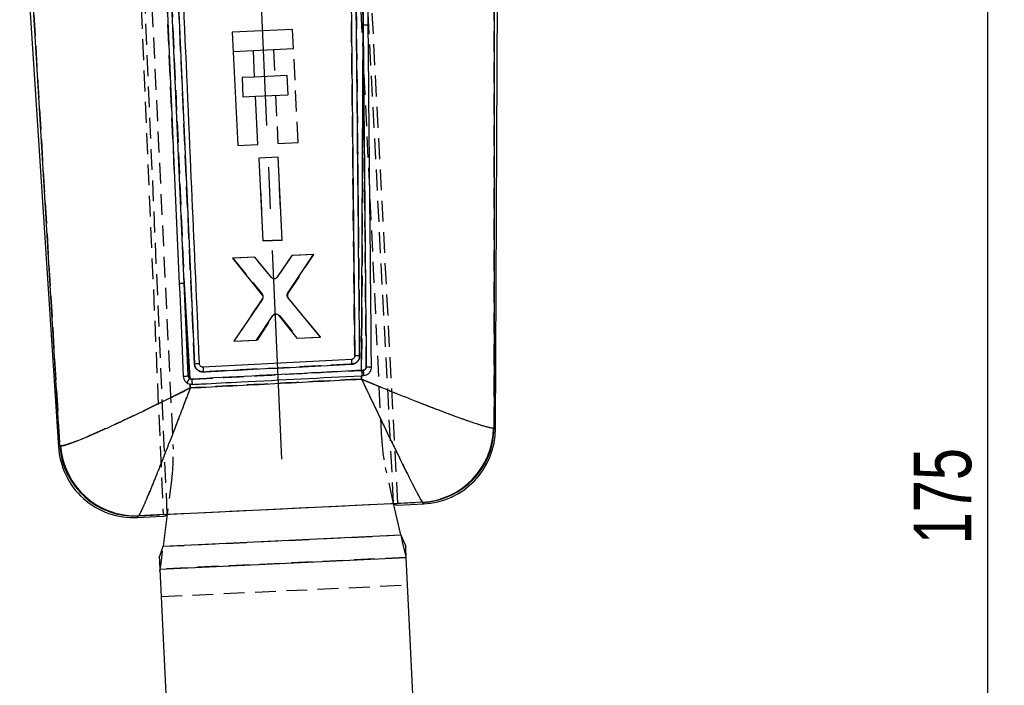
# Model space of a CAD drawing. Extents: x 40 to 363, y 13 to 289.
# Tile 16 of 20: x 144 to 204, y 193 to 234. Entities that reach past the tile are written whole.
import ezdxf

# ---------------------------------------------------------------- set-up
doc = ezdxf.new("R2010")
doc.units = 0
doc.linetypes.add('CENTERX2', pattern=[20.32, 12.7, -2.54, 2.54, -2.54])
doc.linetypes.add('HIDDEN', pattern=[1.905, 1.27, -0.635])
doc.layers.get('0').update_dxf_attribs({"linetype": 'CONTINUOUS'})
doc.styles.add('SLDTEXTSTYLE0', font='TXT', dxfattribs={"width": 0.75})
doc.dimstyles.new('SLDDIMSTYLE0', dxfattribs={"dimtxt": 3.5, "dimasz": 3.302, "dimexe": 0, "dimexo": 0.0625, "dimgap": 0.875, "dimtad": 1, "dimdec": 0, "dimrnd": 1e-09, "dimzin": 12, "dimtxsty": 'SLDTEXTSTYLE0', "dimsah": 1, "dimcen": 0.09, "dimazin": 3, "dimtfac": 1, "dimtdec": 0, "dimtofl": 0, "dimtmove": 0, "dimatfit": 3, "dimtolj": 1, "dimtzin": 12})

# ---------------------------------------------------------------- blocks, each defined once
blk = doc.blocks.new('_D')
at = {"color": 179, "linetype": 'CONTINUOUS'}
for p, q in [((156.693, 288.655), (204.306, 288.655)), ((203.306, 113.839), (203.306, 288.655)), ((189.807, 113.839), (204.306, 113.839))]:
    blk.add_line(p, q, dxfattribs=at)
for points in [[(203.306, 288.655), (202.798, 285.353), (203.814, 285.353)], [(203.306, 113.839), (203.814, 117.141), (202.798, 117.141)]]:
    blk.add_solid(points, dxfattribs=at)
at = {"color": 179, "linetype": 'CONTINUOUS', "insert": (198.794, 201.648, 0.1), "char_height": 3.5, "attachment_point": 1, "rotation": 90, "style": 'SLDTEXTSTYLE0'}
blk.add_mtext('175', dxfattribs=at)

msp = doc.modelspace()

# ---------------------------------------------------------------- linework, layer by layer
at = {"color": 7, "linetype": 'HIDDEN'}
for p, q in [((149.915834, 278.038416), (153.15099, 203.469318)), ((153.405435, 203.481492), (150.143802, 278.116633)), ((167.170437, 204.140205), (163.741105, 270.32483)), ((167.42488, 204.152379), (164.002651, 269.79876)), ((166.443038, 208.043468), (163.975828, 259.705175)), ((151.290286, 259.099353), (153.757497, 207.437638)), ((165.31441, 233.217713), (165.105475, 254.370693)), ((153.832059, 224.40495), (152.783255, 248.262871)), ((153.079796, 248.293925), (154.436422, 217.516657)), ((155.057793, 212.622579), (153.500828, 247.965891)), ((173.27578, 208.730441), (173.282984, 242.226411)), ((145.059589, 237.646628), (146.870981, 207.629431)), ((165.31441, 233.217713), (165.223406, 212.224771)), ((159.861413, 231.730994), (159.938191, 230.123338)), ((161.359255, 226.073373), (161.086271, 231.789466)), ((157.41527, 231.614169), (158.639505, 231.672634)), ((158.71651, 230.064992), (157.951379, 230.028447)), ((157.951379, 230.028447), (158.007439, 228.854608)), ((158.007439, 228.854608), (158.772585, 228.891146)), ((159.99425, 228.949491), (160.134398, 226.014879)), ((160.134398, 226.014879), (161.359255, 226.073373)), ((160.150852, 225.181286), (158.977104, 225.125011)), ((160.390121, 220.151831), (160.150852, 225.181286)), ((158.977104, 225.125011), (159.216327, 220.095564)), ((159.216327, 220.095564), (160.390121, 220.151831)), ((160.390121, 220.151831), (159.216327, 220.095564)), ((160.974081, 219.21384), (160.07483, 217.883002)), ((160.74468, 216.882263), (162.326817, 219.278705)), ((162.326817, 219.278705), (160.974081, 219.21384)), ((158.727254, 219.106112), (157.400432, 219.042484)), ((157.400432, 219.042484), (159.194439, 216.834102)), ((159.749331, 217.866641), (158.727254, 219.106112)), ((154.768241, 211.733524), (154.436422, 217.516657)), ((154.436422, 217.516657), (154.686264, 211.889971)), ((159.205127, 216.592912), (157.460696, 214.004528)), ((162.719148, 214.256611), (160.757319, 216.641348)), ((158.890025, 214.073051), (159.878542, 215.570476)), ((160.20698, 215.586845), (161.341237, 214.190554)), ((157.460696, 214.004528), (158.890025, 214.073051)), ((161.341237, 214.190554), (162.719148, 214.256611)), ((165.223406, 212.224771), (165.319575, 212.229904)), ((154.914747, 211.37349), (154.788419, 211.383034)), ((154.801223, 211.160701), (154.788419, 211.383034)), ((165.221786, 211.903397), (165.220739, 211.696457)), ((165.340943, 211.909544), (165.240838, 211.904381)), ((173.27578, 208.730441), (173.242042, 208.726663)), ((146.918727, 207.626727), (146.870981, 207.629431)), ((167.169383, 204.140153), (166.677623, 206.316207)), ((153.688581, 205.695886), (153.40626, 203.481529)), ((167.188465, 204.123628), (168.917398, 204.205837)), ((168.917398, 204.205837), (168.932179, 204.195556)), ((153.40626, 203.481529), (167.169383, 204.140153)), ((151.640053, 203.370508), (151.659939, 203.385737)), ((151.659939, 203.385737), (153.392888, 203.468036)), ((153.157113, 201.527383), (167.603918, 202.217322)), ((167.937568, 200.85669), (152.954645, 200.141151)), ((153.034547, 198.468056), (168.017471, 199.183595))]:
    msp.add_line(p, q, dxfattribs=at)
at = {"color": 218, "linetype": 'CENTERX2'}
msp.add_line((160.372634, 206.823097), (158.00179, 259.77026), dxfattribs=at)
at = {"color": 7, "linetype": 'CONTINUOUS'}
for p, q in [((173.358995, 208.656702), (173.586669, 257.733662)), ((165.105475, 254.370693), (165.31441, 233.217713)), ((164.412395, 253.29471), (164.801227, 213.092763)), ((154.436422, 217.516657), (153.079796, 248.293925)), ((153.500828, 247.965891), (155.057793, 212.622579)), ((144.431281, 243.715156), (146.791823, 207.547445)), ((173.282984, 242.226411), (173.27578, 208.730441)), ((146.870981, 207.629431), (145.059589, 237.646628)), ((153.24884, 237.686638), (153.832059, 224.40495)), ((161.03021, 232.963335), (157.359212, 232.788015)), ((161.08627, 231.789489), (161.03021, 232.963335)), ((165.223406, 212.224771), (165.31441, 233.217713)), ((157.359212, 232.788015), (157.688256, 225.898061)), ((158.640127, 231.672664), (161.08627, 231.789489)), ((158.716903, 230.065007), (158.640127, 231.672664)), ((160.703716, 230.15989), (158.716903, 230.065007)), ((160.759775, 228.986051), (160.703716, 230.15989)), ((158.772963, 228.891168), (160.759775, 228.986051)), ((158.913113, 225.956556), (158.772963, 228.891168)), ((157.688256, 225.898061), (158.913113, 225.956556)), ((160.149942, 225.181017), (158.976172, 225.12519)), ((160.391096, 220.151667), (160.149942, 225.181017)), ((158.976172, 225.12519), (159.217283, 220.095817)), ((153.832059, 224.40495), (154.13529, 217.485313)), ((159.217283, 220.095817), (160.391096, 220.151667)), ((160.972235, 219.213318), (160.072927, 217.882093)), ((160.72369, 216.907133), (162.299081, 219.276432)), ((162.299081, 219.276432), (160.972235, 219.213318)), ((158.725367, 219.106447), (157.372606, 219.042104)), ((157.372606, 219.042104), (159.175917, 216.80734)), ((159.74735, 217.867364), (158.725367, 219.106447)), ((154.436422, 217.516657), (154.768241, 211.733524)), ((154.686264, 211.889971), (154.436422, 217.516657)), ((159.186294, 216.566321), (157.46065, 214.005474)), ((162.719193, 214.255657), (160.736036, 216.666024)), ((158.838586, 214.071032), (159.834617, 215.569061)), ((160.163122, 215.584066), (161.289839, 214.187656)), ((157.46065, 214.005474), (158.838586, 214.071032)), ((161.289839, 214.187656), (162.719193, 214.255657)), ((155.366459, 212.596152), (155.364256, 212.618094)), ((164.608396, 212.887843), (155.578032, 212.423493)), ((165.320095, 212.229934), (165.223406, 212.224771)), ((154.788419, 211.383034), (154.801223, 211.160701)), ((154.788419, 211.383034), (154.914744, 211.373482)), ((165.220739, 211.696457), (165.221786, 211.903397)), ((165.221786, 211.903397), (165.240838, 211.904381)), ((165.240838, 211.904381), (165.340941, 211.909537)), ((173.242042, 208.726663), (173.27578, 208.730441)), ((146.870981, 207.629431), (146.918727, 207.626727)), ((168.917398, 204.205837), (167.425791, 204.134908)), ((168.932179, 204.195556), (168.917398, 204.205837)), ((153.15099, 203.469318), (167.42488, 204.152379)), ((167.169383, 204.140153), (167.170437, 204.140205)), ((167.603918, 202.217322), (167.169383, 204.140153)), ((167.170437, 204.140205), (167.188465, 204.123628)), ((167.425791, 204.134908), (167.42488, 204.152379)), ((167.430729, 204.040204), (167.430709, 204.040591)), ((167.430729, 204.040204), (169.009427, 204.115596)), ((151.567507, 203.282621), (153.155799, 203.358468)), ((151.659939, 203.385737), (151.640053, 203.370508)), ((153.151543, 203.45657), (151.659939, 203.385737)), ((153.15099, 203.469318), (153.151543, 203.45657)), ((153.155742, 203.359831), (153.155799, 203.358468)), ((153.40626, 203.481529), (153.157113, 201.527383)), ((153.392888, 203.468036), (153.405435, 203.481492)), ((153.405435, 203.481492), (153.40626, 203.481529)), ((153.157113, 201.527383), (167.603918, 202.217322)), ((152.954645, 200.141151), (167.937568, 200.85669)), ((168.393181, 191.316475), (167.937568, 200.85669)), ((152.954645, 200.141151), (153.410257, 190.600936))]:
    msp.add_line(p, q, dxfattribs=at)
at = {"color": 7, "linetype": 'CONTINUOUS', "flags": 128}
for points in [[(154.13529, 217.485313), (154.161097, 216.896002), (154.267445, 214.466874), (154.381599, 211.858321)], [(167.603918, 202.217322), (167.705133, 201.991011), (167.805632, 201.766301), (167.904708, 201.544773)], [(152.921784, 200.829227), (152.999298, 201.059189), (153.077926, 201.292459), (153.157113, 201.527383)], [(167.937568, 200.85669), (167.933677, 200.938177), (167.929714, 201.021154), (167.925685, 201.105517), (167.921594, 201.191176), (167.917447, 201.278035), (167.913246, 201.365982), (167.908998, 201.454934), (167.904708, 201.544773)], [(152.921784, 200.829227), (152.926074, 200.739388), (152.930322, 200.650443), (152.934523, 200.562496), (152.938671, 200.475637), (152.942761, 200.389978), (152.94679, 200.305615), (152.950754, 200.222638), (152.954645, 200.141151)]]:
    msp.add_lwpolyline(points, dxfattribs=at)
at = {"color": 8, "linetype": 'CONTINUOUS', "flags": 128}
for points in [[(173.27578, 208.730441), (173.349747, 208.664898), (173.358995, 208.656702)], [(146.791823, 207.547445), (146.80062, 207.556557), (146.870981, 207.629431)], [(169.009427, 204.115596), (169.000842, 204.124477), (168.932179, 204.195556)], [(151.640053, 203.370508), (151.575569, 203.292389), (151.567507, 203.282621)]]:
    msp.add_lwpolyline(points, dxfattribs=at)
at = {"color": 7, "linetype": 'HIDDEN', "flags": 128}
for points in [[(173.358995, 208.656702), (173.349747, 208.664898), (173.27578, 208.730441)], [(146.870981, 207.629431), (146.80062, 207.556557), (146.791823, 207.547445)], [(168.932179, 204.195556), (169.000842, 204.124477), (169.009427, 204.115596)], [(151.567507, 203.282621), (151.575569, 203.292389), (151.640053, 203.370508)], [(167.603918, 202.217322), (167.718549, 201.710079), (167.832371, 201.206412), (167.94458, 200.709883)], [(152.961656, 199.994345), (153.026036, 200.499308), (153.091343, 201.011528), (153.157113, 201.527383)]]:
    msp.add_lwpolyline(points, dxfattribs=at)
at = {"color": 7, "linetype": 'CONTINUOUS'}
for centre, radius, start, end in [((165.403651, 231.669858), 1.550426, 81.85717965, 93.29968698), ((154.419859, 216.2136), 1.303162, 89.27175461, 102.61319188), ((186.123315, 213.877678), 21.537676, 182.63414687, 183.39913307), ((172.632887, 213.082642), 17.067589, 182.21331104, 183.17430245), ((192.971844, 213.573821), 27.781212, 182.78336586, 183.44511664), ((171.398045, 212.464503), 6.082475, 182.21014199, 185.23495737), ((156.535336, 210.369571), 2.232261, 142.33682014, 150.50261427), ((176.804133, 212.621181), 21.92492, 182.42015517, 183.26231902), ((168.660385, 208.780598), 4.581974, 273.21554048, 359.32555881), ((168.700163, 208.765421), 4.575751, 272.90646465, 359.56199143), ((168.791545, 208.677894), 4.5675, 271.982984, 0.31252806), ((151.349625, 207.844919), 4.5675, 182.99014915, 273.30456513), ((151.436251, 207.94192), 4.575952, 183.91573264, 272.55266171), ((151.489749, 207.966186), 4.58361, 184.24717817, 272.12788954)]:
    msp.add_arc(centre, radius, start, end, dxfattribs=at)
at = {"color": 7, "linetype": 'HIDDEN'}
for centre, radius, start, end in [((165.403651, 231.669858), 1.550426, 81.85717965, 93.29968698), ((154.419859, 216.2136), 1.303162, 89.27175461, 102.61319188), ((159.036571, 216.706275), 0.203132, 326.07707853, 38.99760164), ((160.914665, 216.770389), 0.203494, 146.65023954, 219.35553559), ((160.049531, 215.456113), 0.20571, 103.52848353, 146.2242866), ((184.510617, 213.692625), 19.918485, 182.31559841, 183.14277836), ((171.115741, 212.899939), 15.545013, 181.75636175, 182.81153798), ((192.971844, 213.573821), 27.781212, 182.78336586, 183.44511664), ((171.461809, 212.478685), 6.147269, 182.31940546, 185.31230398), ((156.535336, 210.369571), 2.232261, 142.33682014, 150.50261427), ((178.589758, 212.835131), 23.720086, 182.75438411, 183.5328274), ((168.660385, 208.780598), 4.581974, 273.21554048, 359.32555881), ((168.700163, 208.765421), 4.575751, 272.90646465, 359.56199143), ((176.431654, 208.520493), 10, 182.73420038, 192.73420038), ((151.436251, 207.94192), 4.575952, 183.91573264, 272.55266171), ((151.489749, 207.966186), 4.58361, 184.24717817, 272.12788954), ((143.768881, 206.960615), 10, 352.73420038, 2.73420038)]:
    msp.add_arc(centre, radius, start, end, dxfattribs=at)
at = {"color": 7, "linetype": 'CONTINUOUS'}
for centre, major_axis, start_param, end_param in [((164.2609, 264.858227), (-3.171172, 60.81796), 3.085457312, 3.141276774), ((150.515441, 264.201785), (-2.639015, 60.843374), 3.141908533, 3.198673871)]:
    msp.add_ellipse(centre, major_axis=major_axis, ratio=0.069928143, start_param=start_param, end_param=end_param, dxfattribs=at)
at = {"color": 7, "linetype": 'HIDDEN'}
for points, knots in [([(164.801228, 213.092763), (164.737295, 219.787494), (164.609326, 233.187794), (164.478078, 246.588494), (164.4124, 253.294263)], [0, 0, 0, 0, 0.499595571, 1, 1, 1, 1]), ([(164.709844, 253.314395), (164.776331, 246.608444), (164.909197, 233.207432), (165.038915, 219.806818), (165.103721, 213.111956)], [0, 0, 0, 0, 0.500406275, 1, 1, 1, 1]), ([(165.505739, 212.434616), (165.481083, 215.137006), (165.417878, 222.06457), (165.353609, 228.992385), (165.31441, 233.217713)], [0, 0, 0, 0, 0.390092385, 1, 1, 1, 1]), ([(155.58944, 212.13745), (155.537516, 212.139759), (155.428214, 212.144619), (155.274359, 212.217754), (155.149593, 212.337599), (155.074967, 212.480373), (155.06295, 212.579878), (155.057793, 212.622579)], [0, 0, 0, 0, 0.194281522, 0.408967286, 0.6237073, 0.838520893, 1, 1, 1, 1]), ([(164.622088, 212.600608), (164.419356, 212.590212), (163.405695, 212.538232), (160.394811, 212.383816), (157.586662, 212.239841), (155.58944, 212.137442)], [0, 0, 0, 0, 0.067333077, 0.336665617, 1, 1, 1, 1]), ([(165.103721, 213.111956), (165.101855, 213.077121), (165.096939, 212.985353), (165.04046, 212.843657), (164.928477, 212.712049), (164.782563, 212.623682), (164.673945, 212.608064), (164.622088, 212.600608)], [0, 0, 0, 0, 0.135235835, 0.35626111, 0.577224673, 0.798157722, 1, 1, 1, 1]), ([(154.897075, 211.695265), (155.099807, 211.705659), (156.113467, 211.757627), (159.555577, 211.934086), (162.794956, 212.100223), (165.223406, 212.224771)], [0, 0, 0, 0, 0.05889767, 0.29448826, 1, 1, 1, 1]), ([(165.319575, 212.229904), (165.33119, 212.231191), (165.364814, 212.234918), (165.417311, 212.258711), (165.466633, 212.305272), (165.49978, 212.366336), (165.503752, 212.411801), (165.505746, 212.434616)], [0, 0, 0, 0, 0.115028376, 0.333015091, 0.553089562, 0.775726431, 1, 1, 1, 1]), ([(165.505744, 212.434877), (165.526217, 212.435002), (165.567163, 212.435253), (165.626735, 212.434759), (165.681889, 212.433633), (165.73042, 212.431879), (165.770423, 212.429561), (165.800036, 212.426773), (165.817007, 212.423982), (165.820607, 212.422099), (165.822073, 212.421332)], [0, 0, 0, 0, 0.130079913, 0.260162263, 0.390242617, 0.520323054, 0.650402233, 0.780483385, 0.910564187, 1, 1, 1, 1]), ([(154.686264, 211.889971), (154.687992, 211.87466), (154.692269, 211.836752), (154.717991, 211.779613), (154.751551, 211.748832), (154.768241, 211.733524)], [0, 0, 0, 0, 0.254062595, 0.629023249, 1, 1, 1, 1]), ([(154.768241, 211.733524), (154.788112, 211.721706), (154.827817, 211.698091), (154.874003, 211.696212), (154.897075, 211.695273)], [0, 0, 0, 0, 0.500465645, 1, 1, 1, 1]), ([(165.220739, 211.696457), (163.465601, 211.606616), (159.992386, 211.428829), (156.519258, 211.249439), (154.801223, 211.160701)], [0, 0, 0, 0, 0.505334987, 1, 1, 1, 1]), ([(165.220739, 211.696457), (165.223367, 211.690911), (165.226438, 211.684431), (165.231466, 211.673836), (165.237265, 211.661592), (165.248345, 211.638218), (165.267076, 211.598711), (165.298519, 211.532406), (165.351326, 211.421103), (165.440123, 211.234084), (165.589976, 210.91886), (165.845715, 210.382091), (166.298625, 209.43511), (166.870333, 208.248605), (167.467697, 207.022242), (167.940928, 206.063116), (168.312567, 205.322575), (168.656805, 204.652205), (168.852359, 204.294503), (168.905075, 204.222637), (168.917398, 204.205837)], [0, 0, 0, 0, 0.001490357, 0.001741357, 0.002847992, 0.004780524, 0.008024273, 0.013469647, 0.022613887, 0.037983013, 0.063880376, 0.107832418, 0.184037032, 0.325715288, 0.450190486, 0.574614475, 0.675062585, 0.775484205, 0.947516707, 1, 1, 1, 1]), ([(165.220739, 211.696457), (165.22641, 211.694093), (165.233037, 211.69133), (165.243862, 211.686798), (165.256374, 211.68159), (165.280253, 211.67161), (165.320647, 211.654776), (165.38845, 211.626504), (165.502342, 211.579094), (165.69388, 211.499523), (166.01722, 211.365721), (166.569218, 211.138698), (167.547517, 210.740859), (168.783799, 210.248952), (170.077651, 209.75053), (171.104484, 209.370081), (171.912835, 209.086041), (172.663976, 208.841034), (173.094243, 208.728753), (173.214038, 208.727059), (173.242042, 208.726663)], [0, 0, 0, 0, 0.0014905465, 0.0017418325, 0.0028467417, 0.0047785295, 0.008021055, 0.013464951, 0.0226071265, 0.037973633, 0.063867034, 0.1078155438, 0.1840181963, 0.3257151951, 0.4501899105, 0.5746138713, 0.6750615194, 0.7754827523, 0.9475158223, 1, 1, 1, 1]), ([(154.801223, 211.160701), (154.795742, 211.157929), (154.789411, 211.154727), (154.780663, 211.150306), (154.771407, 211.145623), (154.752907, 211.136265), (154.719805, 211.119543), (154.664027, 211.091364), (154.569983, 211.043914), (154.411258, 210.963991), (154.142593, 210.829118), (153.798605, 210.657399), (153.203405, 210.362234), (152.10065, 209.821879), (150.74724, 209.177564), (149.458438, 208.589033), (148.359632, 208.109722), (147.580804, 207.802025), (147.102693, 207.648024), (146.980046, 207.633826), (146.918727, 207.626727)], [0, 0, 0, 0, 0.001491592, 0.001722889, 0.002380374, 0.004010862, 0.006758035, 0.011387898, 0.019191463, 0.032353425, 0.054595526, 0.092385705, 0.126281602, 0.217974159, 0.398919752, 0.52040117, 0.641828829, 0.814492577, 0.907252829, 1, 1, 1, 1]), ([(154.801223, 211.160701), (154.799059, 211.154962), (154.79656, 211.148331), (154.793108, 211.139169), (154.789454, 211.129472), (154.782145, 211.110096), (154.769088, 211.075437), (154.747062, 211.017056), (154.709938, 210.918685), (154.647267, 210.752827), (154.541163, 210.472541), (154.405232, 210.114635), (154.169913, 209.497454), (153.733529, 208.361021), (153.196743, 206.986329), (152.68389, 205.703847), (152.245113, 204.634184), (151.931944, 203.910004), (151.737352, 203.502381), (151.685742, 203.424617), (151.659939, 203.385737)], [0, 0, 0, 0, 0.001491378, 0.001723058, 0.00238071, 0.004011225, 0.006759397, 0.011389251, 0.019193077, 0.032355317, 0.054597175, 0.092386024, 0.126295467, 0.217991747, 0.398919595, 0.520400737, 0.641828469, 0.814492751, 0.90725297, 1, 1, 1, 1])]:
    msp.add_open_spline(points, degree=3, knots=knots, dxfattribs=at)
at = {"color": 7, "linetype": 'CONTINUOUS'}
for points, knots in [([(165.103721, 213.111956), (165.038915, 219.806818), (164.909197, 233.207432), (164.776331, 246.608444), (164.709844, 253.314395)], [0, 0, 0, 0, 0.499593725, 1, 1, 1, 1]), ([(155.364256, 212.618094), (155.358497, 212.749741), (155.317317, 213.691152), (155.134404, 217.871616), (154.624108, 229.521193), (154.147033, 240.360913), (153.812512, 247.961615)], [0, 0, 0, 0, 0.011174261, 0.079907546, 0.354840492, 1, 1, 1, 1]), ([(165.623255, 233.204652), (165.621319, 233.405035), (165.611553, 234.416151), (165.586559, 236.999757), (165.560621, 239.672411), (165.542497, 241.534336), (165.53968, 241.823752)], [0, 0, 0, 0, 0.069746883, 0.35193621, 0.899265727, 1, 1, 1, 1]), ([(165.31441, 233.217713), (165.339511, 230.515218), (165.403858, 223.587386), (165.467142, 216.659802), (165.505739, 212.434616)], [0, 0, 0, 0, 0.390092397, 1, 1, 1, 1]), ([(165.82207, 212.421086), (165.820503, 212.586417), (165.811254, 213.562437), (165.771217, 217.781239), (165.706714, 224.54371), (165.64936, 230.495637), (165.623255, 233.204652)], [0, 0, 0, 0, 0.0238652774, 0.1408871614, 0.6089754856, 1, 1, 1, 1]), ([(159.88787, 217.794489), (159.865043, 217.798705), (159.81939, 217.807137), (159.773334, 217.838605), (159.752636, 217.861513), (159.74735, 217.867364)], [0, 0, 0, 0, 0.426817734, 0.853620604, 1, 1, 1, 1]), ([(160.072922, 217.882101), (160.057692, 217.864456), (160.027231, 217.829164), (159.960965, 217.796813), (159.912743, 217.79528), (159.88787, 217.794489)], [0, 0, 0, 0, 0.3262162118, 0.6524568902, 1, 1, 1, 1]), ([(159.175915, 216.80734), (159.188539, 216.788056), (159.213786, 216.749492), (159.224353, 216.680122), (159.214799, 216.616503), (159.194875, 216.581428), (159.186294, 216.566321)], [0, 0, 0, 0, 0.266159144, 0.532288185, 0.798561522, 1, 1, 1, 1]), ([(160.736036, 216.666024), (160.723244, 216.685145), (160.69766, 216.723386), (160.686417, 216.792516), (160.695351, 216.856376), (160.715109, 216.891762), (160.723691, 216.907133)], [0, 0, 0, 0, 0.265353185, 0.530707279, 0.796154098, 1, 1, 1, 1]), ([(159.834617, 215.569061), (159.849714, 215.587025), (159.879907, 215.622954), (159.944513, 215.653846), (159.997529, 215.661198), (160.02665, 215.658218), (160.032652, 215.657603)], [0, 0, 0, 0, 0.30689483, 0.613805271, 0.920411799, 1, 1, 1, 1]), ([(160.032652, 215.657603), (160.055196, 215.652117), (160.100283, 215.641146), (160.141851, 215.608904), (160.159957, 215.587762), (160.163123, 215.584066)], [0, 0, 0, 0, 0.452109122, 0.904213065, 1, 1, 1, 1]), ([(155.364256, 212.618094), (155.35944, 212.620225), (155.34973, 212.624521), (155.279112, 212.627392), (155.177836, 212.62711), (155.097808, 212.62409), (155.057793, 212.622579)], [0, 0, 0, 0, 0.246927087, 0.4979513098, 0.7489727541, 1, 1, 1, 1]), ([(155.057793, 212.622579), (155.06295, 212.579879), (155.074967, 212.480373), (155.149593, 212.337598), (155.274358, 212.217759), (155.428845, 212.144304), (155.538864, 212.139733), (155.591485, 212.137547)], [0, 0, 0, 0, 0.161070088, 0.375339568, 0.589535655, 0.80367763, 1, 1, 1, 1]), ([(155.578032, 212.423493), (155.554881, 212.424724), (155.508578, 212.427187), (155.445616, 212.459714), (155.396918, 212.509526), (155.373547, 212.558924), (155.367864, 212.588774), (155.366459, 212.596152)], [0, 0, 0, 0, 0.231277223, 0.462563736, 0.693616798, 0.924268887, 1, 1, 1, 1]), ([(155.591485, 212.137554), (155.794218, 212.147945), (156.807879, 212.199899), (159.818558, 212.354274), (162.626508, 212.498271), (164.623529, 212.600682)], [0, 0, 0, 0, 0.067337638, 0.336688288, 1, 1, 1, 1]), ([(164.801228, 213.092763), (164.799147, 213.069882), (164.794984, 213.024117), (164.760317, 212.96289), (164.70894, 212.91639), (164.654774, 212.892894), (164.620205, 212.889129), (164.608396, 212.887843)], [0, 0, 0, 0, 0.221071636, 0.442154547, 0.663416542, 0.885020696, 1, 1, 1, 1]), ([(164.623529, 212.600682), (164.674888, 212.608176), (164.782983, 212.623948), (164.928476, 212.712045), (165.04046, 212.843658), (165.096939, 212.985352), (165.101855, 213.077121), (165.103721, 213.111956)], [0, 0, 0, 0, 0.200367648, 0.42170888, 0.643080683, 0.864514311, 1, 1, 1, 1]), ([(165.103721, 213.111956), (165.06401, 213.111343), (164.984587, 213.110118), (164.884653, 213.105359), (164.814806, 213.099233), (164.805755, 213.094811), (164.801229, 213.092599)], [0, 0, 0, 0, 0.249999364, 0.499999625, 0.75000068, 1, 1, 1, 1]), ([(165.223406, 212.224771), (165.020674, 212.214375), (164.007012, 212.162395), (160.565466, 211.985875), (157.326653, 211.819828), (154.89877, 211.695355)], [0, 0, 0, 0, 0.058907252, 0.294536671, 1, 1, 1, 1]), ([(165.505746, 212.434616), (165.505226, 212.422776), (165.503712, 212.388264), (165.484505, 212.333082), (165.442883, 212.278969), (165.385945, 212.2405), (165.341923, 212.233436), (165.320095, 212.229934)], [0, 0, 0, 0, 0.11708253, 0.341283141, 0.563672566, 0.783655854, 1, 1, 1, 1]), ([(165.340941, 211.909537), (165.400727, 211.919005), (165.526007, 211.938846), (165.680001, 212.049292), (165.783158, 212.198708), (165.819721, 212.328556), (165.82162, 212.4032), (165.822075, 212.421086)], [0, 0, 0, 0, 0.233023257, 0.488290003, 0.709343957, 0.930353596, 1, 1, 1, 1]), ([(165.505739, 212.434616), (165.526212, 212.434759), (165.567157, 212.435044), (165.62673, 212.434605), (165.681883, 212.433518), (165.730415, 212.431777), (165.770417, 212.42946), (165.80003, 212.426655), (165.817002, 212.423802), (165.820603, 212.421883), (165.82207, 212.421101)], [0, 0, 0, 0, 0.130080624, 0.260161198, 0.390241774, 0.520322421, 0.650402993, 0.780484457, 0.910564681, 1, 1, 1, 1]), ([(154.381599, 211.858321), (154.3852, 211.860395), (154.392691, 211.86471), (154.443521, 211.872383), (154.519535, 211.879908), (154.604984, 211.885994), (154.661992, 211.888784), (154.686264, 211.889971)], [0, 0, 0, 0, 0.201390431, 0.418920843, 0.636452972, 0.845217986, 1, 1, 1, 1]), ([(154.381599, 211.858321), (154.391433, 211.795359), (154.410124, 211.675692), (154.498458, 211.54513), (154.567526, 211.488952), (154.592424, 211.468701)], [0, 0, 0, 0, 0.415231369, 0.789201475, 1, 1, 1, 1]), ([(154.592424, 211.468701), (154.636057, 211.442079), (154.697857, 211.404373), (154.767846, 211.387882), (154.788419, 211.383034)], [0, 0, 0, 0, 0.7060450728, 1, 1, 1, 1]), ([(154.768241, 211.733524), (154.751551, 211.748832), (154.717991, 211.779613), (154.692269, 211.836752), (154.687992, 211.87466), (154.686264, 211.889971)], [0, 0, 0, 0, 0.370976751, 0.745937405, 1, 1, 1, 1]), ([(154.89877, 211.695347), (154.875269, 211.696151), (154.82848, 211.69775), (154.78826, 211.721635), (154.768241, 211.733524)], [0, 0, 0, 0, 0.502257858, 1, 1, 1, 1]), ([(154.801223, 211.160701), (156.519258, 211.249439), (159.992386, 211.428829), (163.465601, 211.606616), (165.220739, 211.696457)], [0, 0, 0, 0, 0.494665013, 1, 1, 1, 1]), ([(154.914744, 211.37349), (155.09682, 211.382847), (156.089821, 211.433882), (159.525498, 211.610541), (162.779104, 211.777815), (165.221786, 211.903397)], [0, 0, 0, 0, 0.0529958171, 0.2890259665, 1, 1, 1, 1]), ([(165.220739, 211.696457), (165.22641, 211.694093), (165.233037, 211.69133), (165.243862, 211.686798), (165.256374, 211.68159), (165.280253, 211.67161), (165.320647, 211.654776), (165.38845, 211.626504), (165.502342, 211.579094), (165.69388, 211.499523), (166.01722, 211.365721), (166.569218, 211.138698), (167.547517, 210.740859), (168.783799, 210.248952), (170.077651, 209.75053), (171.104484, 209.370081), (171.912835, 209.086041), (172.663976, 208.841034), (173.094243, 208.728753), (173.214038, 208.727059), (173.242042, 208.726663)], [0, 0, 0, 0, 0.0014905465, 0.0017418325, 0.0028467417, 0.0047785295, 0.008021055, 0.013464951, 0.0226071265, 0.037973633, 0.063867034, 0.1078155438, 0.1840181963, 0.3257151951, 0.4501899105, 0.5746138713, 0.6750615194, 0.7754827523, 0.9475158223, 1, 1, 1, 1]), ([(165.220739, 211.696457), (165.223367, 211.690911), (165.226438, 211.684431), (165.231466, 211.673836), (165.237265, 211.661592), (165.248345, 211.638218), (165.267076, 211.598711), (165.298519, 211.532406), (165.351326, 211.421103), (165.440123, 211.234084), (165.589976, 210.91886), (165.845715, 210.382091), (166.298625, 209.43511), (166.870333, 208.248605), (167.467697, 207.022242), (167.940928, 206.063116), (168.312567, 205.322575), (168.656805, 204.652205), (168.852359, 204.294503), (168.905075, 204.222637), (168.917398, 204.205837)], [0, 0, 0, 0, 0.001490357, 0.001741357, 0.002847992, 0.004780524, 0.008024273, 0.013469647, 0.022613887, 0.037983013, 0.063880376, 0.107832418, 0.184037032, 0.325715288, 0.450190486, 0.574614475, 0.675062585, 0.775484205, 0.947516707, 1, 1, 1, 1]), ([(146.918727, 207.626727), (146.980046, 207.633826), (147.102693, 207.648024), (147.580804, 207.802025), (148.359632, 208.109722), (149.458438, 208.589033), (150.74724, 209.177564), (152.10065, 209.821879), (153.203405, 210.362234), (153.798605, 210.657399), (154.142593, 210.829118), (154.411258, 210.963991), (154.569983, 211.043914), (154.664027, 211.091364), (154.719805, 211.119543), (154.752907, 211.136265), (154.771407, 211.145623), (154.780663, 211.150306), (154.789411, 211.154727), (154.795742, 211.157929), (154.801223, 211.160701)], [0, 0, 0, 0, 0.092747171, 0.185507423, 0.358171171, 0.47959883, 0.601080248, 0.782025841, 0.873718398, 0.907614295, 0.945404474, 0.967646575, 0.980808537, 0.988612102, 0.993241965, 0.995989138, 0.997619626, 0.998277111, 0.998508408, 1, 1, 1, 1]), ([(154.801223, 211.160701), (154.799059, 211.154962), (154.79656, 211.148331), (154.793108, 211.139169), (154.789454, 211.129472), (154.782145, 211.110096), (154.769088, 211.075437), (154.747062, 211.017056), (154.709938, 210.918685), (154.647267, 210.752827), (154.541163, 210.472541), (154.405232, 210.114635), (154.169913, 209.497454), (153.733529, 208.361021), (153.196743, 206.986329), (152.68389, 205.703847), (152.245113, 204.634184), (151.931944, 203.910004), (151.737352, 203.502381), (151.685742, 203.424617), (151.659939, 203.385737)], [0, 0, 0, 0, 0.001491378, 0.001723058, 0.00238071, 0.004011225, 0.006759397, 0.011389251, 0.019193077, 0.032355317, 0.054597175, 0.092386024, 0.126295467, 0.217991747, 0.398919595, 0.520400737, 0.641828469, 0.814492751, 0.90725297, 1, 1, 1, 1])]:
    msp.add_open_spline(points, degree=3, knots=knots, dxfattribs=at)

# ---------------------------------------------------------------- dimensions: what is measured, and where the dimension line sits
at = {"color": 179, "linetype": 'CONTINUOUS'}
dim = msp.add_linear_dim(base=(203.305692, 288.65474), p1=(188.807393, 113.838739), p2=(155.692652, 288.65474), angle=90, dimstyle='SLDDIMSTYLE0', dxfattribs=at)
dim.commit()
dim.dimension.update_dxf_attribs({"geometry": '_D', "text_midpoint": (203.305692, 206.949517), "dimtype": 160})

doc.saveas('drawing.dxf')
